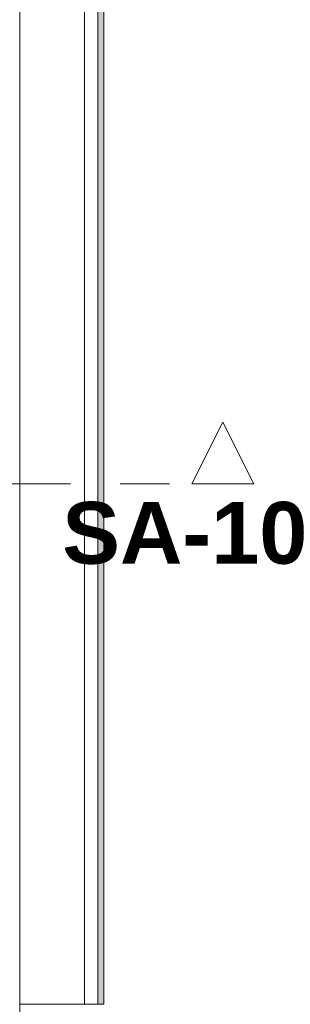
# Model space of a CAD drawing. Header units: metres. Extents: x -3.6 to 84.5, y -11 to 16.8.
# Tile 95 of 256: x 22.25 to 22.796, y 8.649 to 10.641. Entities that reach past the tile are written whole.
import ezdxf

# ---------------------------------------------------------------- set-up
doc = ezdxf.new("R2010")
doc.units = ezdxf.units.M
doc.header["$MEASUREMENT"] = 0
doc.linetypes.add('Schnittlinie', pattern=[0.3, 0.15, -0.075, 0, -0.075])
doc.linetypes.add('Wipeout_Contour', pattern=[1, 0, -1])
for name, color, linetype in [('203 - Marker.Schnitt - Ausbaudetail SA', 7, 'Continuous'), ('605 - Struktur.Wand Innen', 7, 'Continuous'), ('Neubau_653 - Abdeckung.TB Verkofferung', 7, 'Continuous')]:
    doc.layers.add(name, color=color, linetype=linetype)
doc.styles.add('ERSTELLTER_STIL_1', font='txt')

msp = doc.modelspace()

# ---------------------------------------------------------------- hatches: boundary and pattern name
at = {"layer": 'Neubau_653 - Abdeckung.TB Verkofferung', "linetype": 'Continuous', "lineweight": 0, "true_color": 0x000000}
h = msp.add_hatch(dxfattribs=at)
h.set_pattern_fill('Gips_0001', color=18, style=0, pattern_type=2)
h.set_pattern_definition([(45, (0, 0), (-0.01767767, 0.01767767), [0, -0.025])])
h.paths.add_polyline_path([(22.42, 8.6495), (22.42, 12.9505), (22.4075, 12.9505), (22.4075, 8.6495)])

# ---------------------------------------------------------------- linework, layer by layer
at = {"layer": '203 - Marker.Schnitt - Ausbaudetail SA', "color": 7, "linetype": 'Schnittlinie', "lineweight": 13}
msp.add_line((21.7525, 9.7021), (22.5975, 9.7021), dxfattribs=at)
at = {"layer": '605 - Struktur.Wand Innen', "color": 7, "linetype": 'Continuous', "lineweight": 18, "flags": 128}
msp.add_lwpolyline([(22.25, 8.585), (22.25, 13)], dxfattribs=at)
at = {"layer": 'Neubau_653 - Abdeckung.TB Verkofferung', "color": 1, "linetype": 'Continuous', "lineweight": 9}
for p, q in [((22.25, 8.6495), (22.25, 12.9505)), ((22.42, 8.6495), (22.42, 12.9505)), ((22.42, 8.6495), (22.25, 8.6495))]:
    msp.add_line(p, q, dxfattribs=at)
at = {"layer": 'Neubau_653 - Abdeckung.TB Verkofferung', "color": 1, "linetype": 'Continuous', "lineweight": 5}
for p, q in [((22.3805, 12.9505), (22.3805, 8.6495)), ((22.4075, 12.9505), (22.4075, 8.6495)), ((22.42, 12.9505), (22.42, 8.6495))]:
    msp.add_line(p, q, dxfattribs=at)
at = {"layer": 'Neubau_653 - Abdeckung.TB Verkofferung', "color": 1, "linetype": 'Continuous', "lineweight": 5, "flags": 128}
msp.add_lwpolyline([(22.42, 8.6495), (22.4075, 8.6495), (22.3805, 8.6495)], dxfattribs=at)

# ---------------------------------------------------------------- texts
at = {"layer": '203 - Marker.Schnitt - Ausbaudetail SA', "color": 7, "lineweight": 13, "insert": (22.3359, 9.5388), "char_height": 0.125, "attachment_point": 7, "style": 'ERSTELLTER_STIL_1'}
msp.add_mtext('\\A1;{\\pql;\\pt0;\\fArial|b1|i0|c0|p38;SA-10}', dxfattribs=at)

# ---------------------------------------------------------------- next in the draw order: wipeouts: each hides what was drawn before it
at = {"color": 254, "linetype": 'Wipeout_Contour', "lineweight": 0, "ltscale": 73.812176}
msp.add_wipeout([(22.7225, 9.7021), (22.66, 9.8271), (22.5975, 9.7021)], dxfattribs=at).dxf.layer = '203 - Marker.Schnitt - Ausbaudetail SA'

# ---------------------------------------------------------------- next in the draw order: linework, layer by layer
at = {"layer": '203 - Marker.Schnitt - Ausbaudetail SA', "color": 7, "linetype": 'Continuous', "lineweight": 13, "flags": 128}
msp.add_lwpolyline([(22.7225, 9.7021), (22.5975, 9.7021), (22.66, 9.8271)], close=True, dxfattribs=at)

doc.saveas('drawing.dxf')
